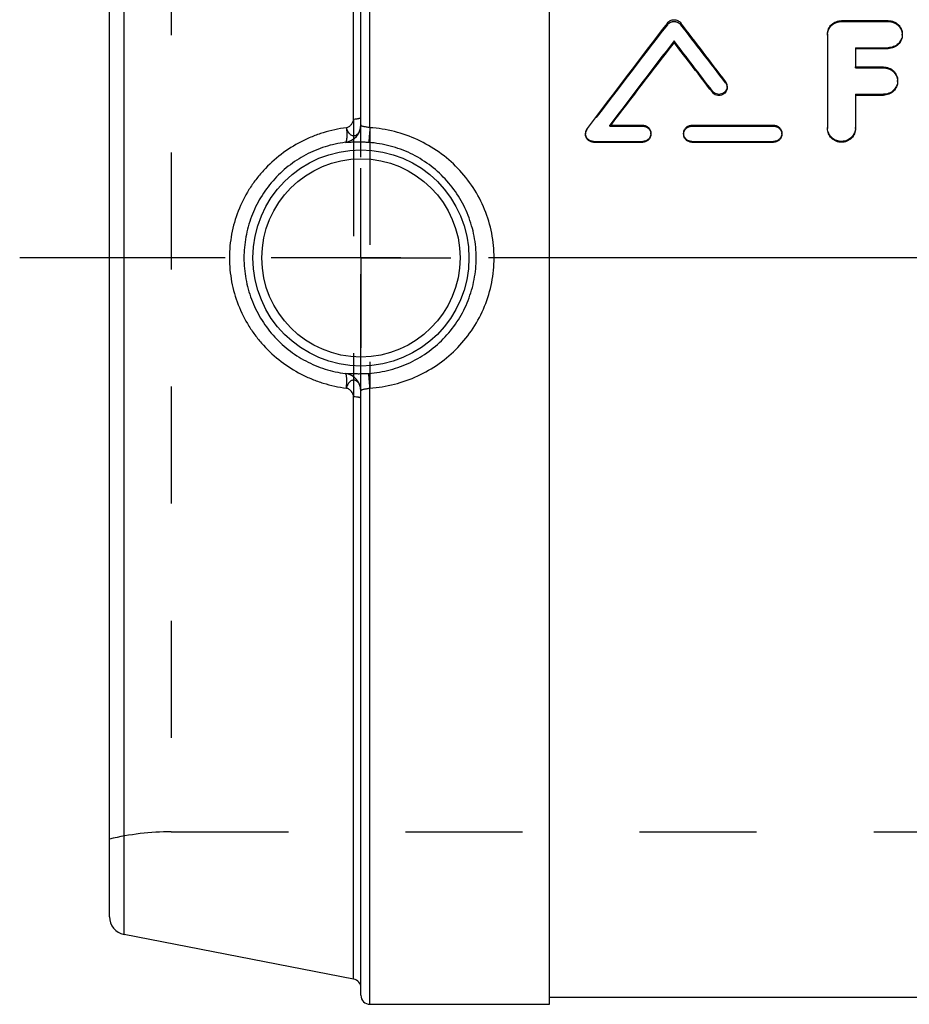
# Model space of a CAD drawing. Header units: millimetres. Extents: x 396 to 604, y 382 to 618.
# Tile 1 of 5: x 396 to 446, y 387 to 442. Entities that reach past the tile are written whole.
import ezdxf

# ---------------------------------------------------------------- set-up
doc = ezdxf.new("R2010")
doc.units = ezdxf.units.MM
doc.header["$LTSCALE"] = 65.185185
doc.linetypes.add('CENTER', pattern=[0.6, 0.375, -0.075, 0.075, -0.075])
doc.linetypes.add('HIDDEN', pattern=[0.2, 0.1, -0.1])
for name, color, linetype in [('ACHSEN_1', 7, 'CONTINUOUS'), ('ACHSEN_S', 7, 'CONTINUOUS'), ('KOERPER', 7, 'CONTINUOUS'), ('KONSTR_EL', 7, 'CONTINUOUS')]:
    doc.layers.add(name, color=color, linetype=linetype)

msp = doc.modelspace()

# ---------------------------------------------------------------- linework, layer by layer
at = {"layer": 'ACHSEN_1', "color": 2, "linetype": 'CENTER'}
for q in [(415.5, 433.275), (410.5, 428.275), (415.5, 423.275), (420.5, 428.275)]:
    msp.add_line((415.5, 428.275), q, dxfattribs=at)
at = {"layer": 'ACHSEN_S', "color": 2, "linetype": 'CENTER'}
msp.add_line((603.5, 428.275), (396.5, 428.275), dxfattribs=at)
at = {"layer": 'KOERPER', "color": 7, "linetype": 'Continuous'}
for p, q in [((426, 386.725), (426, 469.825)), ((426, 387.125), (574, 387.125)), ((416, 386.725), (426, 386.725))]:
    msp.add_line(p, q, dxfattribs=at)
at = {"layer": 'KOERPER', "color": 8, "linetype": 'HIDDEN'}
msp.add_line((404.941, 396.325), (595.059, 396.325), dxfattribs=at)
at = {"layer": 'KONSTR_EL', "color": 7, "linetype": 'Continuous'}
for p, q in [((416, 435.523), (416, 469.825)), ((415.5, 435.7), (415.5, 469.325)), ((415.095, 436.007), (415.095, 468.418)), ((402.309, 390.618), (402.309, 465.932)), ((401.5, 391.599), (401.5, 464.951)), ((442.258, 441.484), (444.862, 441.484)), ((441.477, 440.732), (441.477, 435.53)), ((432.934, 440.269), (432.934, 440.356)), ((443.039, 439.977), (444.862, 439.977)), ((443.039, 439.977), (443.039, 438.904)), ((443.039, 439.93), (444.862, 439.93)), ((444.862, 439.93), (444.862, 439.977)), ((443.039, 438.904), (444.601, 438.904)), ((435.069, 437.493), (435.069, 437.561)), ((435.889, 437.76), (435.889, 437.829)), ((443.039, 437.382), (444.601, 437.382)), ((443.039, 437.382), (443.039, 435.53)), ((443.039, 437.335), (444.601, 437.335)), ((444.601, 437.335), (444.601, 437.382)), ((429.365, 435.664), (431.19, 435.664)), ((433.924, 435.664), (438.48, 435.664)), ((414.633, 434.71), (414.633, 434.71)), ((428.456, 434.712), (428.456, 434.759)), ((428.456, 434.759), (431.19, 434.759)), ((428.456, 434.712), (431.19, 434.712)), ((431.19, 434.712), (431.19, 434.759)), ((433.924, 434.712), (433.924, 434.759)), ((433.924, 434.759), (438.48, 434.759)), ((433.924, 434.712), (438.48, 434.712)), ((438.48, 434.712), (438.48, 434.759)), ((414.633, 421.84), (414.633, 421.84)), ((416, 386.725), (416, 421.027)), ((415.095, 388.132), (415.095, 420.543)), ((415.5, 387.225), (415.5, 420.85)), ((415.095, 388.132), (402.309, 390.618))]:
    msp.add_line(p, q, dxfattribs=at)
at = {"layer": 'KONSTR_EL', "color": 8, "linetype": 'HIDDEN'}
for p, q in [((404.941, 460.225), (404.941, 396.325)), ((432.563, 441.257), (432.563, 441.352)), ((433.305, 441.257), (433.305, 441.352)), ((442.258, 441.436), (442.258, 441.484)), ((442.258, 441.436), (444.862, 441.436)), ((444.862, 441.436), (444.862, 441.484)), ((445.643, 440.684), (445.643, 440.732)), ((443.039, 438.857), (443.039, 438.904)), ((443.039, 438.857), (444.601, 438.857)), ((444.601, 438.857), (444.601, 438.904)), ((435.799, 438.026), (435.799, 438.097)), ((445.383, 438.097), (445.383, 438.144)), ((415.095, 436.007), (415.095, 420.543)), ((415.5, 420.85), (415.5, 435.7)), ((416, 435.523), (416, 421.027)), ((428, 435.212), (428, 435.162)), ((428.091, 435.431), (428.091, 435.483)), ((429.365, 435.611), (429.365, 435.664)), ((429.391, 435.645), (429.365, 435.611)), ((429.365, 435.611), (431.19, 435.611)), ((429.406, 435.664), (429.391, 435.645)), ((431.19, 435.611), (431.19, 435.664)), ((431.645, 435.162), (431.645, 435.212)), ((433.468, 435.212), (433.468, 435.162)), ((433.924, 435.611), (433.924, 435.664)), ((433.924, 435.611), (438.48, 435.611)), ((438.48, 435.611), (438.48, 435.664)), ((438.936, 435.162), (438.936, 435.212)), ((441.477, 435.483), (441.477, 435.53)), ((443.039, 435.483), (443.039, 435.53))]:
    msp.add_line(p, q, dxfattribs=at)
at = {"layer": 'KONSTR_EL', "color": 7, "linetype": 'Continuous'}
for radius in [6.017, 5.517]:
    msp.add_circle((415.5, 428.275), radius, dxfattribs=at)
for centre, radius, start, end in [((940.392, 49.733), 641.292, 142.361936, 143.021218), ((-65.983, 56.294), 630.522, 37.267296, 37.639918), ((945.698, 46.568), 646.525, 142.476764, 142.99919), ((940.855, 47.356), 642.155, 142.275491, 142.793066), ((-74.021, 51.015), 639.211, 37.20898, 37.524241), ((-69.398, 51.665), 635.098, 37.409627, 37.725481), ((435.447, 437.829), 0.442, 0.0384, 37.3397), ((414.5, 435.7), 1, 277.6438, 359.9844), ((428.45, 435.212), 0.45, 142.9896, 179.9926), ((442.234, 435.53), 0.757, 180.0005, 181.9701), ((442.236, 435.53), 0.759, 181.9699, 183.9321), ((414.5, 420.85), 1, 0.0156, 82.3562), ((402.5, 391.599), 1, 180, 259), ((415, 387.642), 0.5, 0, 79), ((416, 387.225), 0.5, 180, 270)]:
    msp.add_arc(centre, radius, start, end, dxfattribs=at)
at = {"layer": 'KONSTR_EL', "color": 8, "linetype": 'HIDDEN'}
for centre, radius, start, end in [((935.749, 50.391), 637.16, 142.160481, 142.821006), ((-61.439, 56.922), 626.487, 37.468058, 37.841371), ((428.445, 435.162), 0.445, 142.7584, 179.9725), ((404.941, 381.325), 15, 90, 103.2615)]:
    msp.add_arc(centre, radius, start, end, dxfattribs=at)
at = {"layer": 'KONSTR_EL', "color": 7, "linetype": 'Continuous'}
for points, knots in [([(432.563, 441.352), (432.606, 441.408), (432.721, 441.5), (432.934, 441.548), (433.148, 441.5), (433.262, 441.408), (433.305, 441.352)], [0, 0, 0, 0, 0.249331, 0.49999, 0.750664, 1, 1, 1, 1]), ([(441.477, 440.732), (441.477, 440.829), (441.518, 441.028), (441.692, 441.278), (441.951, 441.445), (442.156, 441.484), (442.258, 441.484)], [0, 0, 0, 0, 0.244637, 0.492144, 0.744314, 1, 1, 1, 1]), ([(444.862, 441.484), (444.964, 441.484), (445.169, 441.445), (445.428, 441.278), (445.602, 441.028), (445.643, 440.829), (445.643, 440.732)], [0, 0, 0, 0, 0.255686, 0.507856, 0.755363, 1, 1, 1, 1]), ([(445.643, 440.732), (445.643, 440.634), (445.602, 440.435), (445.428, 440.184), (445.169, 440.016), (444.964, 439.977), (444.862, 439.977)], [0, 0, 0, 0, 0.244553, 0.492535, 0.744827, 1, 1, 1, 1]), ([(445.643, 440.684), (445.643, 440.587), (445.602, 440.388), (445.428, 440.137), (445.169, 439.969), (444.964, 439.93), (444.862, 439.93)], [0, 0, 0, 0, 0.244514, 0.492482, 0.74479, 1, 1, 1, 1]), ([(444.601, 438.904), (444.703, 438.904), (444.908, 438.865), (445.167, 438.697), (445.342, 438.444), (445.383, 438.243), (445.383, 438.144)], [0, 0, 0, 0, 0.253554, 0.504898, 0.753323, 1, 1, 1, 1]), ([(445.383, 438.144), (445.383, 438.045), (445.342, 437.844), (445.167, 437.591), (444.908, 437.421), (444.703, 437.382), (444.601, 437.382)], [0, 0, 0, 0, 0.246615, 0.49541, 0.746843, 1, 1, 1, 1]), ([(445.383, 438.097), (445.383, 437.998), (445.342, 437.797), (445.167, 437.544), (444.908, 437.374), (444.703, 437.335), (444.601, 437.335)], [0, 0, 0, 0, 0.246598, 0.495387, 0.746828, 1, 1, 1, 1]), ([(435.889, 437.829), (435.889, 437.782), (435.874, 437.688), (435.809, 437.562), (435.707, 437.461), (435.579, 437.396), (435.437, 437.373), (435.295, 437.394), (435.166, 437.457), (435.097, 437.523), (435.069, 437.561)], [0, 0, 0, 0, 0.123777, 0.248348, 0.373076, 0.498228, 0.624186, 0.749804, 0.874958, 1, 1, 1, 1]), ([(435.889, 437.76), (435.889, 437.714), (435.874, 437.62), (435.809, 437.495), (435.707, 437.395), (435.579, 437.33), (435.437, 437.307), (435.295, 437.328), (435.166, 437.39), (435.097, 437.456), (435.069, 437.493)], [0, 0, 0, 0, 0.123257, 0.247472, 0.372111, 0.497437, 0.623733, 0.749693, 0.875032, 1, 1, 1, 1]), ([(414.691, 435.523), (414.744, 435.537), (414.82, 435.575), (414.909, 435.644), (415.025, 435.762), (415.095, 435.898), (415.095, 436.007)], [0, 0, 0, 0, 0.246984, 0.377517, 0.509462, 1, 1, 1, 1]), ([(415.095, 436.007), (415.149, 436.009), (415.226, 436.014), (415.323, 436.027), (415.382, 436.038), (415.431, 436.051), (415.464, 436.064), (415.483, 436.076), (415.494, 436.085), (415.5, 436.095), (415.5, 436.101)], [0, 0, 0, 0, 0.375632, 0.540618, 0.684187, 0.802715, 0.893833, 0.929014, 0.95769, 1, 1, 1, 1]), ([(414.691, 435.523), (414.255, 435.468), (413.606, 435.328), (412.775, 435.031), (411.971, 434.662), (411.028, 434.068), (410.206, 433.314), (409.637, 432.63), (409.133, 431.897), (408.632, 430.898), (408.261, 429.61), (408.178, 428.719), (408.178, 428.275)], [0, 0, 0, 0, 0.123878, 0.186117, 0.248488, 0.37341, 0.498583, 0.561283, 0.624002, 0.749329, 0.874665, 1, 1, 1, 1]), ([(414.691, 435.523), (414.7, 435.42), (414.71, 435.271), (414.712, 435.082), (414.708, 434.964), (414.698, 434.866), (414.685, 434.798), (414.671, 434.756), (414.658, 434.73), (414.644, 434.714), (414.633, 434.71)], [0, 0, 0, 0, 0.373167, 0.537526, 0.681197, 0.800644, 0.893355, 0.929378, 0.958686, 1, 1, 1, 1]), ([(414.691, 435.523), (414.707, 435.455), (414.752, 435.329), (414.847, 435.197), (414.939, 435.125), (415.01, 435.091), (415.084, 435.077), (415.158, 435.083), (415.23, 435.11), (415.296, 435.155), (415.355, 435.217), (415.425, 435.323), (415.485, 435.486), (415.5, 435.627), (415.5, 435.7)], [0, 0, 0, 0, 0.144351, 0.272202, 0.32937, 0.38257, 0.433128, 0.482952, 0.534072, 0.588289, 0.646712, 0.709859, 0.848939, 1, 1, 1, 1]), ([(416, 435.523), (415.966, 435.529), (415.9, 435.542), (415.804, 435.557), (415.716, 435.57), (415.64, 435.584), (415.579, 435.602), (415.533, 435.626), (415.505, 435.66), (415.5, 435.687), (415.5, 435.7)], [0, 0, 0, 0, 0.184315, 0.360034, 0.520077, 0.658279, 0.770861, 0.858854, 0.930581, 1, 1, 1, 1]), ([(416, 435.523), (415.996, 435.468), (415.989, 435.362), (415.977, 435.21), (415.967, 435.071), (415.957, 434.951), (415.95, 434.863), (415.945, 434.805), (415.942, 434.771), (415.939, 434.743), (415.937, 434.722), (415.935, 434.709), (415.934, 434.702), (415.933, 434.7)], [0, 0, 0, 0, 0.198902, 0.385976, 0.555824, 0.703543, 0.824871, 0.874511, 0.916308, 0.949961, 0.975229, 0.991937, 1, 1, 1, 1]), ([(422.916, 428.275), (422.916, 428.735), (422.827, 429.656), (422.429, 430.984), (421.786, 432.21), (420.924, 433.291), (419.875, 434.193), (418.677, 434.885), (417.372, 435.348), (416.459, 435.492), (416, 435.523)], [0, 0, 0, 0, 0.125214, 0.250311, 0.375241, 0.500046, 0.624837, 0.749731, 0.874793, 1, 1, 1, 1]), ([(428.456, 434.759), (428.396, 434.759), (428.277, 434.783), (428.125, 434.884), (428.024, 435.034), (428, 435.153), (428, 435.212)], [0, 0, 0, 0, 0.250832, 0.501307, 0.751007, 1, 1, 1, 1]), ([(431.19, 435.664), (431.249, 435.664), (431.369, 435.641), (431.52, 435.54), (431.622, 435.39), (431.645, 435.271), (431.645, 435.212)], [0, 0, 0, 0, 0.251359, 0.502238, 0.750803, 1, 1, 1, 1]), ([(431.645, 435.212), (431.645, 435.153), (431.622, 435.034), (431.52, 434.884), (431.369, 434.783), (431.249, 434.759), (431.19, 434.759)], [0, 0, 0, 0, 0.249006, 0.49865, 0.749144, 1, 1, 1, 1]), ([(433.468, 435.212), (433.468, 435.271), (433.492, 435.39), (433.593, 435.54), (433.744, 435.641), (433.864, 435.664), (433.924, 435.664)], [0, 0, 0, 0, 0.249145, 0.497825, 0.748648, 1, 1, 1, 1]), ([(433.924, 434.759), (433.864, 434.759), (433.745, 434.783), (433.593, 434.884), (433.492, 435.034), (433.468, 435.153), (433.468, 435.212)], [0, 0, 0, 0, 0.250824, 0.501323, 0.751005, 1, 1, 1, 1]), ([(438.48, 435.664), (438.54, 435.664), (438.659, 435.641), (438.811, 435.54), (438.912, 435.39), (438.936, 435.271), (438.936, 435.212)], [0, 0, 0, 0, 0.251359, 0.502238, 0.750803, 1, 1, 1, 1]), ([(438.936, 435.212), (438.936, 435.153), (438.912, 435.034), (438.811, 434.884), (438.659, 434.783), (438.539, 434.759), (438.48, 434.759)], [0, 0, 0, 0, 0.249006, 0.49865, 0.749144, 1, 1, 1, 1]), ([(443.039, 435.483), (443.039, 435.382), (442.998, 435.179), (442.824, 434.923), (442.564, 434.752), (442.258, 434.692), (441.952, 434.752), (441.692, 434.923), (441.518, 435.179), (441.477, 435.382), (441.477, 435.483)], [0, 0, 0, 0, 0.12409, 0.248786, 0.374174, 0.5, 0.625826, 0.751214, 0.87591, 1, 1, 1, 1]), ([(443.039, 435.53), (443.039, 435.432), (443, 435.233), (442.833, 434.981), (442.583, 434.808), (442.285, 434.74), (441.984, 434.788), (441.722, 434.943), (441.538, 435.184), (441.485, 435.38), (441.479, 435.478)], [0, 0, 0, 0, 0.124064, 0.248713, 0.374043, 0.499826, 0.625648, 0.751082, 0.875855, 1, 1, 1, 1]), ([(414.633, 434.71), (414.252, 434.661), (413.493, 434.494), (412.417, 434.043), (411.434, 433.404), (410.58, 432.595), (409.885, 431.645), (409.372, 430.584), (409.057, 429.449), (408.986, 428.666), (408.986, 428.275)], [0, 0, 0, 0, 0.123547, 0.247923, 0.372874, 0.49815, 0.623571, 0.74904, 0.874519, 1, 1, 1, 1]), ([(415.933, 434.7), (415.842, 434.706), (415.664, 434.715), (415.41, 434.72), (415.184, 434.717), (415.016, 434.712), (414.901, 434.708), (414.831, 434.705), (414.772, 434.703), (414.723, 434.701), (414.686, 434.701), (414.658, 434.703), (414.643, 434.704), (414.633, 434.707), (414.633, 434.71)], [0, 0, 0, 0, 0.210739, 0.408989, 0.585267, 0.733276, 0.795508, 0.849547, 0.895262, 0.932599, 0.961564, 0.982226, 0.994764, 1, 1, 1, 1]), ([(421.917, 428.275), (421.917, 428.678), (421.841, 429.486), (421.504, 430.652), (420.957, 431.735), (420.218, 432.695), (419.314, 433.501), (418.274, 434.124), (417.135, 434.542), (416.335, 434.673), (415.933, 434.7)], [0, 0, 0, 0, 0.12531, 0.250463, 0.375386, 0.50013, 0.624838, 0.749674, 0.874737, 1, 1, 1, 1]), ([(428.456, 434.712), (428.396, 434.712), (428.277, 434.736), (428.125, 434.836), (428.024, 434.985), (428, 435.103), (428, 435.162)], [0, 0, 0, 0, 0.251669, 0.502493, 0.751847, 1, 1, 1, 1]), ([(431.645, 435.162), (431.645, 435.103), (431.621, 434.985), (431.52, 434.836), (431.369, 434.736), (431.249, 434.712), (431.19, 434.712)], [0, 0, 0, 0, 0.248167, 0.497464, 0.748307, 1, 1, 1, 1]), ([(433.924, 434.712), (433.864, 434.712), (433.745, 434.736), (433.593, 434.836), (433.492, 434.985), (433.468, 435.103), (433.468, 435.162)], [0, 0, 0, 0, 0.251661, 0.502509, 0.751845, 1, 1, 1, 1]), ([(438.936, 435.162), (438.936, 435.103), (438.912, 434.985), (438.81, 434.836), (438.659, 434.736), (438.539, 434.712), (438.48, 434.712)], [0, 0, 0, 0, 0.248167, 0.497464, 0.748307, 1, 1, 1, 1]), ([(408.178, 428.275), (408.178, 427.831), (408.261, 426.94), (408.632, 425.652), (409.133, 424.653), (409.637, 423.92), (410.206, 423.236), (411.028, 422.482), (411.971, 421.888), (412.775, 421.519), (413.606, 421.222), (414.255, 421.082), (414.691, 421.027)], [0, 0, 0, 0, 0.125335, 0.250671, 0.375998, 0.438717, 0.501417, 0.62659, 0.751512, 0.813883, 0.876122, 1, 1, 1, 1]), ([(408.986, 428.275), (408.986, 427.884), (409.057, 427.101), (409.372, 425.966), (409.885, 424.905), (410.58, 423.955), (411.434, 423.146), (412.417, 422.507), (413.493, 422.056), (414.252, 421.889), (414.633, 421.84)], [0, 0, 0, 0, 0.125481, 0.25096, 0.376429, 0.50185, 0.627126, 0.752077, 0.876453, 1, 1, 1, 1]), ([(415.933, 421.85), (416.335, 421.877), (417.135, 422.008), (418.274, 422.426), (419.314, 423.049), (420.218, 423.855), (420.957, 424.815), (421.504, 425.898), (421.841, 427.064), (421.917, 427.872), (421.917, 428.275)], [0, 0, 0, 0, 0.125263, 0.250326, 0.375162, 0.49987, 0.624614, 0.749537, 0.87469, 1, 1, 1, 1]), ([(416, 421.027), (416.459, 421.058), (417.372, 421.202), (418.677, 421.665), (419.875, 422.357), (420.924, 423.259), (421.786, 424.34), (422.429, 425.566), (422.827, 426.894), (422.916, 427.815), (422.916, 428.275)], [0, 0, 0, 0, 0.125207, 0.250269, 0.375163, 0.499954, 0.624759, 0.749689, 0.874786, 1, 1, 1, 1]), ([(414.633, 421.84), (414.633, 421.843), (414.643, 421.846), (414.658, 421.847), (414.686, 421.849), (414.723, 421.849), (414.772, 421.847), (414.831, 421.845), (414.901, 421.842), (415.016, 421.838), (415.184, 421.833), (415.41, 421.83), (415.664, 421.835), (415.842, 421.844), (415.933, 421.85)], [0, 0, 0, 0, 0.005236, 0.017774, 0.038436, 0.067401, 0.104738, 0.150453, 0.204492, 0.266724, 0.414733, 0.591011, 0.789261, 1, 1, 1, 1]), ([(414.691, 421.027), (414.7, 421.13), (414.71, 421.279), (414.712, 421.468), (414.708, 421.586), (414.698, 421.684), (414.685, 421.752), (414.671, 421.794), (414.658, 421.82), (414.644, 421.836), (414.633, 421.84)], [0, 0, 0, 0, 0.373167, 0.537526, 0.681197, 0.800644, 0.893355, 0.929378, 0.958686, 1, 1, 1, 1]), ([(416, 421.027), (415.996, 421.082), (415.989, 421.188), (415.977, 421.34), (415.967, 421.479), (415.957, 421.599), (415.95, 421.687), (415.945, 421.745), (415.942, 421.779), (415.939, 421.807), (415.937, 421.828), (415.935, 421.841), (415.934, 421.848), (415.933, 421.85)], [0, 0, 0, 0, 0.198902, 0.385976, 0.555824, 0.703543, 0.82487, 0.874511, 0.916308, 0.949961, 0.975229, 0.991937, 1, 1, 1, 1]), ([(415.5, 420.85), (415.5, 420.923), (415.485, 421.064), (415.425, 421.227), (415.355, 421.333), (415.296, 421.395), (415.23, 421.44), (415.158, 421.467), (415.084, 421.473), (415.01, 421.459), (414.939, 421.425), (414.847, 421.353), (414.752, 421.221), (414.707, 421.095), (414.691, 421.027)], [0, 0, 0, 0, 0.151061, 0.290141, 0.353288, 0.411711, 0.465928, 0.517048, 0.566872, 0.61743, 0.67063, 0.727798, 0.855649, 1, 1, 1, 1]), ([(415.095, 420.543), (415.095, 420.652), (415.025, 420.788), (414.909, 420.906), (414.82, 420.975), (414.744, 421.013), (414.691, 421.027)], [0, 0, 0, 0, 0.490538, 0.622483, 0.753016, 1, 1, 1, 1]), ([(415.5, 420.85), (415.5, 420.863), (415.505, 420.89), (415.533, 420.924), (415.579, 420.948), (415.64, 420.966), (415.716, 420.98), (415.804, 420.993), (415.9, 421.008), (415.966, 421.021), (416, 421.027)], [0, 0, 0, 0, 0.069419, 0.141146, 0.229139, 0.341721, 0.479923, 0.639966, 0.815685, 1, 1, 1, 1]), ([(415.5, 420.449), (415.5, 420.455), (415.494, 420.465), (415.483, 420.474), (415.464, 420.486), (415.431, 420.499), (415.382, 420.512), (415.323, 420.523), (415.226, 420.536), (415.149, 420.541), (415.095, 420.543)], [0, 0, 0, 0, 0.04231, 0.070986, 0.106167, 0.197285, 0.315813, 0.459382, 0.624368, 1, 1, 1, 1])]:
    msp.add_open_spline(points, degree=3, knots=knots, dxfattribs=at)
at = {"layer": 'KONSTR_EL', "color": 8, "linetype": 'HIDDEN'}
for points, knots in [([(432.563, 441.257), (432.606, 441.313), (432.721, 441.405), (432.934, 441.452), (433.147, 441.405), (433.262, 441.313), (433.305, 441.257)], [0, 0, 0, 0, 0.249018, 0.49999, 0.750977, 1, 1, 1, 1]), ([(441.477, 440.684), (441.477, 440.782), (441.518, 440.98), (441.692, 441.23), (441.951, 441.397), (442.156, 441.436), (442.258, 441.436)], [0, 0, 0, 0, 0.244599, 0.492086, 0.744272, 1, 1, 1, 1]), ([(444.862, 441.436), (444.964, 441.436), (445.169, 441.397), (445.428, 441.23), (445.602, 440.98), (445.643, 440.782), (445.643, 440.684)], [0, 0, 0, 0, 0.255728, 0.507914, 0.755401, 1, 1, 1, 1]), ([(444.601, 438.857), (444.703, 438.857), (444.908, 438.818), (445.167, 438.649), (445.342, 438.397), (445.383, 438.196), (445.383, 438.097)], [0, 0, 0, 0, 0.253573, 0.504924, 0.75334, 1, 1, 1, 1]), ([(435.799, 438.026), (435.828, 437.988), (435.874, 437.903), (435.889, 437.807), (435.889, 437.76)], [0, 0, 0, 0, 0.501579, 1, 1, 1, 1]), ([(431.19, 435.611), (431.249, 435.611), (431.369, 435.587), (431.52, 435.488), (431.622, 435.339), (431.645, 435.22), (431.645, 435.162)], [0, 0, 0, 0, 0.252198, 0.503425, 0.751644, 1, 1, 1, 1]), ([(433.468, 435.162), (433.468, 435.22), (433.492, 435.339), (433.593, 435.488), (433.745, 435.587), (433.864, 435.611), (433.924, 435.611)], [0, 0, 0, 0, 0.248304, 0.496638, 0.747809, 1, 1, 1, 1]), ([(438.48, 435.611), (438.54, 435.611), (438.659, 435.587), (438.811, 435.488), (438.912, 435.339), (438.936, 435.22), (438.936, 435.162)], [0, 0, 0, 0, 0.252198, 0.503425, 0.751644, 1, 1, 1, 1])]:
    msp.add_open_spline(points, degree=3, knots=knots, dxfattribs=at)

doc.saveas('drawing.dxf')
